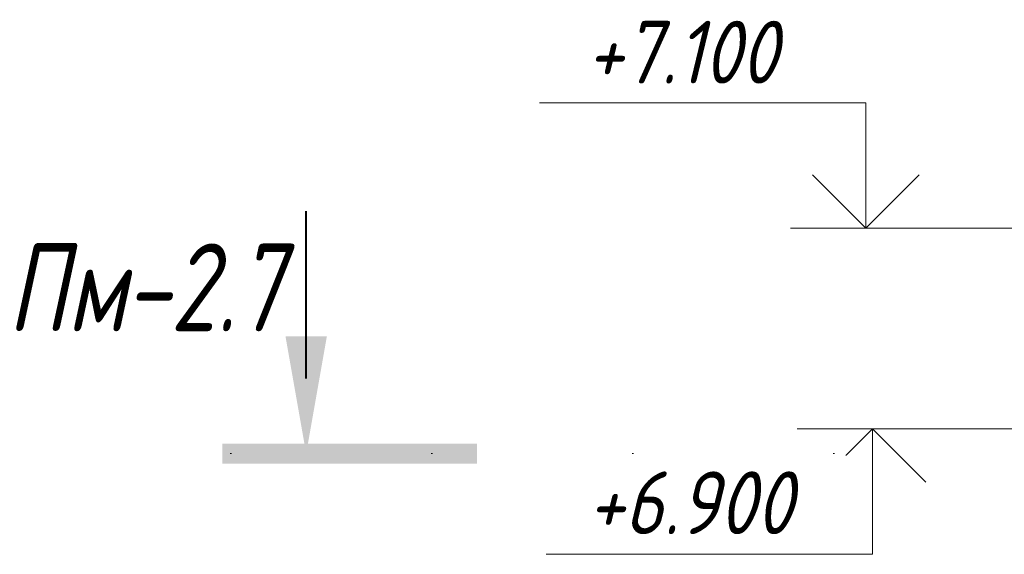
# Model space of a CAD drawing. Header units: millimetres. Extents: x 69196 to 79531, y 2665 to 10587.
# Tile 16 of 27: x 72195 to 73176, y 6775 to 7308. Entities that reach past the tile are written whole.
import ezdxf

# ---------------------------------------------------------------- set-up
doc = ezdxf.new("R2010")
doc.units = ezdxf.units.MM
doc.linetypes.add('ADSK_Линия разреза', pattern=[400, 0, -200, 0, -200])
doc.linetypes.add('ADSK_Пунктирная_п5', pattern=[100, 0, -100])
for name, color, linetype, lineweight in [('A-____-NOTE-TEXT', 131, 'Continuous', 20), ('G-____-____-DIMS', 111, 'Continuous', 9), ('G-____-____-SYMB', 111, 'ADSK_Пунктирная_п5', 20)]:
    doc.layers.add(name, color=color, linetype=linetype, lineweight=lineweight)
doc.styles.add('GOST Common_I_3', font='GOST_Common Italic.ttf', dxfattribs={"width": 0.8, "height": 87.5})
doc.styles.add('GOST Common_I_5', font='GOST_Common Italic.ttf', dxfattribs={"width": 0.9, "height": 62.5})

# ---------------------------------------------------------------- blocks, each defined once
blk = doc.blocks.new('Разрез - Номер вида сзади_3_5 мм-6451-КЖ1_ПЭ_ВЭ2_Армирование_Пилоны_Пм-2_7_1-1')
at = {"layer": 'G-____-____-SYMB', "linetype": 'Continuous', "lineweight": 9}
for points in [[(-6631.71, 6992.24), (-6611.1, 6875.37), (-6590.49, 6992.24)], [(-6441.16, 6865.28), (-6441.16, 6885.22), (-6694.43, 6885.22), (-6694.43, 6865.28)]]:
    blk.add_hatch(color=256, dxfattribs=at).paths.add_polyline_path(points)
at = {"layer": 'G-____-____-SYMB', "linetype": 'Continuous', "lineweight": 40}
blk.add_line((-6611.1, 6950.37), (-6611.1, 7116.96), dxfattribs=at)
blk = doc.blocks.new('Высотные отметки - Стрелка вверх-6399-КЖ1_ПЭ_ВЭ2_Армирование_Пилоны_Пм-2_7_1-1')
at = {"layer": 'A-____-NOTE-TEXT'}
for p, q in [((-6053.88, 7225), (-6378.88, 7225)), ((-6053.88, 7100), (-6053.88, 7225)), ((-6053.88, 7100), (-6106.91, 7153.03)), ((-6053.88, 7100), (-6000.85, 7153.03)), ((-5978.88, 7100), (-6128.88, 7100))]:
    blk.add_line(p, q, dxfattribs=at)
blk = doc.blocks.new('Высотные отметки - Стрелка вниз-6400-КЖ1_ПЭ_ВЭ2_Армирование_Пилоны_Пм-2_7_1-1')
at = {"layer": 'A-____-NOTE-TEXT'}
for p, q in [((-5972.1, 6900), (-6122.1, 6900)), ((-6047.1, 6900), (-6100.14, 6846.97)), ((-6047.1, 6900), (-6047.1, 6775)), ((-6047.1, 6900), (-5994.07, 6846.97)), ((-6047.1, 6775), (-6372.1, 6775))]:
    blk.add_line(p, q, dxfattribs=at)

msp = doc.modelspace()

# ---------------------------------------------------------------- linework, layer by layer
at = {"layer": 'G-____-____-DIMS', "lineweight": 20}
for p, q in [((73353.9334, 7100), (73037.6786, 7100)), ((73297.4593, 6900), (73044.4555, 6900))]:
    msp.add_line(p, q, dxfattribs=at)
at = {"layer": 'G-____-____-SYMB', "linetype": 'ADSK_Линия разреза'}
msp.add_line((72405.4571, 6875.3738), (75688.2647, 6875.3738), dxfattribs=at)

# ---------------------------------------------------------------- block references
at = {"layer": 'A-____-NOTE-TEXT'}
for name in ['Высотные отметки - Стрелка вверх-6399-КЖ1_ПЭ_ВЭ2_Армирование_Пилоны_Пм-2_7_1-1', 'Высотные отметки - Стрелка вниз-6400-КЖ1_ПЭ_ВЭ2_Армирование_Пилоны_Пм-2_7_1-1']:
    msp.add_blockref(name, (79091.5579, 0), dxfattribs=at)
at = {"layer": 'G-____-____-SYMB', "linetype": 'Continuous', "lineweight": 40}
msp.add_blockref('Разрез - Номер вида сзади_3_5 мм-6451-КЖ1_ПЭ_ВЭ2_Армирование_Пилоны_Пм-2_7_1-1', (79091.5579, 0), dxfattribs=at)

# ---------------------------------------------------------------- texts
at = {"layer": 'G-____-____-DIMS', "lineweight": 20, "insert": (72759.281, 7306.6768), "char_height": 62.5, "width": 248.154417, "attachment_point": 1, "line_spacing_factor": 1.022761, "style": 'GOST Common_I_5', "bg_fill": 3, "box_fill_scale": 1.25, "bg_fill_color": 256, "bg_fill_true_color": 13158600, "bg_fill_transparency": 0}
msp.add_mtext('+7.100', dxfattribs=at)
at = {"layer": 'G-____-____-SYMB', "linetype": 'Continuous', "lineweight": 9, "char_height": 87.5, "attachment_point": 1, "style": 'GOST Common_I_3'}
for s, insert, width in [('Пм', (72183.148, 7084.7505), 141.097), ('-2.7', (72299.5646, 7084.7505), 213.248875)]:
    msp.add_mtext(s, dxfattribs=dict(at, insert=insert, width=width))

# ---------------------------------------------------------------- next in the draw order: texts
at = {"layer": 'G-____-____-DIMS', "lineweight": 20, "insert": (72760.4008, 6857.6392), "char_height": 62.5, "width": 261.731255, "attachment_point": 1, "line_spacing_factor": 1.022761, "style": 'GOST Common_I_5', "bg_fill": 3, "box_fill_scale": 1.25, "bg_fill_color": 256, "bg_fill_true_color": 13158600, "bg_fill_transparency": 0}
msp.add_mtext('+6.900', dxfattribs=at)

doc.saveas('drawing.dxf')
